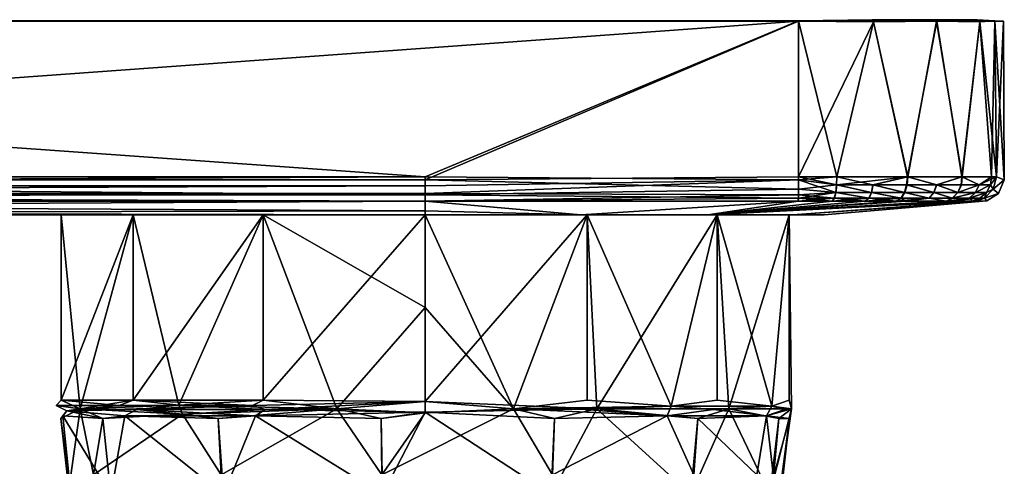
# Model space of a CAD drawing. Header units: centimetres. Extents: x -4.3 to 14, y -11.7 to 8.8.
# Tile 5 of 5: x 7.9 to 14, y 6.1 to 8.8. Entities that reach past the tile are written whole.
import ezdxf

# ---------------------------------------------------------------- set-up
doc = ezdxf.new("R2010")
doc.units = ezdxf.units.CM
doc.layers.get('0').update_dxf_attribs({"true_color": 0x5890e1})

msp = doc.modelspace()

# ---------------------------------------------------------------- meshes
at = {"color": 194, "true_color": 0x551cb1}
mesh = msp.add_polyface(dxfattribs=at)
corners = [(12.9129, 7.7108, 53.0368), (13.3068, 7.7108, 53.1988), (12.1509, 7.6265, 54.3893), (13.6126, 7.7108, 53.5009), (13.7997, 7.7108, 54.0998), (12.6717, 7.6265, 55.1649), (13.8618, 7.7142, 56.117), (12.8645, 7.6265, 56.117), (12.6717, 7.6265, 57.0691), (12.1509, 7.6265, 57.8447), (13.7997, 7.7108, 58.1343), (13.7738, 7.7108, 58.3406), (13.6127, 7.7108, 58.7331), (13.3653, 7.7108, 58.9944), (13.1163, 7.7108, 59.1352), (12.7075, 8.8153, 52.8986), (13.166, 8.8123, 52.9903), (12.7077, 7.8601, 52.8914), (13.3772, 7.8601, 53.099), (12.9416, 7.8601, 59.3157), (13.1672, 8.8123, 59.2433), (12.7075, 8.8178, 59.3334), (13.3748, 7.8601, 59.1367), (13.9123, 8.8178, 54.0941), (13.1592, 8.8253, 53.0068), (13.9641, 8.8166, 56.117), (13.1603, 8.8253, 59.2268), (13.9123, 8.8178, 58.1399), (12.7076, 7.8419, 59.3404), (12.9401, 7.8118, 59.308), (13.1635, 7.8118, 59.239), (13.1538, 7.7653, 59.2156), (13.3563, 7.7653, 59.1091), (13.3341, 7.7297, 59.0752), (12.9349, 7.7653, 59.2833), (13.1384, 7.7297, 59.1781), (12.7052, 7.7108, 59.2207), (12.9265, 7.7297, 59.2436), (12.7068, 7.7502, 59.2958), (13.37, 7.8118, 59.1303), (13.155, 7.7653, 53.0189), (13.3364, 7.7297, 53.1604), (13.1396, 7.7297, 53.0564), (12.9367, 7.7653, 52.9512), (12.9283, 7.7297, 52.9909), (12.7063, 7.7297, 52.965), (12.942, 7.8118, 52.9265), (13.1647, 7.8118, 52.9956), (13.3586, 7.7653, 53.1264), (12.7073, 7.7853, 52.911), (13.5547, 8.8172, 58.9816), (13.5533, 8.8172, 53.2511)]
mesh.append_faces([[corners[k] for k in face] for face in [(0, 1, 2), (2, 1, 3), (4, 2, 3), (4, 5, 2), (5, 6, 7), (7, 6, 8), (9, 10, 11), (12, 9, 11), (12, 13, 9), (9, 13, 14), (9, 8, 10), (15, 16, 17), (17, 16, 18), (19, 20, 21), (19, 22, 20), (23, 24, 15), (25, 15, 21), (21, 26, 27), (19, 28, 29), (30, 29, 31), (32, 31, 33), (29, 28, 34), (31, 34, 35), (33, 35, 14), (13, 33, 14), (36, 14, 37), (37, 14, 35), (34, 37, 35), (34, 38, 37), (32, 39, 30), (31, 32, 30), (22, 19, 30), (30, 19, 29), (35, 33, 31), (34, 31, 29), (40, 41, 42), (43, 42, 44), (45, 44, 0), (42, 41, 1), (0, 42, 1), (0, 44, 42), (44, 45, 43), (18, 46, 17), (18, 47, 46), (47, 48, 40), (46, 40, 43), (49, 46, 43), (46, 47, 40), (40, 48, 41), (43, 40, 42), (26, 21, 50), (50, 21, 20), (24, 51, 15), (16, 15, 51)]], dxfattribs={"color": 194})
mesh = msp.add_polyface(dxfattribs=at)
corners = [(13.3772, 7.8601, 53.099), (13.166, 8.8123, 52.9903), (13.5533, 8.8172, 53.2511), (13.7109, 7.8601, 53.428), (13.819, 8.8123, 53.6347), (13.8914, 7.8601, 53.86), (13.9123, 8.8178, 54.0941), (13.9215, 7.8601, 54.0937), (13.9123, 8.8178, 58.1399), (13.8195, 8.8123, 58.598), (13.9215, 7.8601, 58.1404), (13.7091, 7.8601, 58.8087), (13.5547, 8.8172, 58.9816), (13.3748, 7.8601, 59.1367), (13.1672, 8.8123, 59.2433), (13.9697, 7.8419, 56.117), (13.9641, 8.8166, 56.117), (13.8025, 8.8253, 53.6419), (13.1592, 8.8253, 53.0068), (12.7075, 8.8153, 52.8986), (12.7075, 8.8178, 59.3334), (13.1603, 8.8253, 59.2268), (13.8031, 8.8253, 58.5909), (13.9019, 7.7853, 58.1395), (13.8843, 7.8118, 58.3696), (13.8158, 7.8118, 58.5927), (13.7045, 7.8118, 58.8014), (13.6836, 7.7653, 58.7874), (13.5541, 7.8118, 58.9825), (13.5364, 7.7653, 58.9645), (13.37, 7.8118, 59.1303), (13.1635, 7.8118, 59.239), (13.7925, 7.7653, 58.5831), (13.9019, 7.7853, 54.0946), (13.9336, 7.7591, 56.117), (13.8847, 7.8118, 53.8662), (13.8164, 7.8118, 53.6428), (13.7931, 7.7653, 53.6523), (13.3726, 7.8118, 53.1053), (13.1647, 7.8118, 52.9956), (13.5556, 7.8118, 53.2531), (13.7063, 7.8118, 53.4353), (13.6853, 7.7653, 53.4493), (13.538, 7.7653, 53.2711), (13.3586, 7.7653, 53.1264)]
mesh.append_faces([[corners[k] for k in face] for face in [(0, 1, 2), (3, 2, 4), (5, 4, 6), (7, 5, 6), (5, 3, 4), (3, 0, 2), (8, 9, 10), (10, 9, 11), (11, 9, 12), (13, 12, 14), (13, 11, 12), (7, 6, 15), (15, 6, 16), (10, 16, 8), (10, 15, 16), (17, 18, 6), (17, 2, 18), (6, 19, 16), (16, 20, 8), (8, 21, 22), (22, 21, 12), (23, 10, 24), (24, 10, 25), (10, 11, 25), (25, 11, 26), (27, 26, 28), (29, 28, 30), (26, 11, 28), (28, 11, 13), (30, 13, 31), (30, 28, 13), (25, 26, 27), (25, 32, 24), (7, 15, 33), (23, 15, 10), (23, 34, 15), (5, 7, 35), (36, 35, 37), (35, 7, 33), (0, 38, 39), (0, 40, 38), (0, 3, 40), (40, 3, 41), (42, 41, 36), (41, 3, 36), (36, 3, 5), (35, 36, 5), (41, 42, 40), (38, 40, 43), (39, 38, 44), (12, 9, 8), (22, 12, 8), (17, 6, 2), (2, 6, 4)]], dxfattribs={"color": 194})
mesh = msp.add_polyface(dxfattribs=at)
corners = [(7.9898, 5.9349, 56.0936), (7.9953, 4.1599, 55.8231), (7.9848, 3.8584, 55.9281), (7.9953, 5.9625, 55.8231), (1.2719, 7.6265, 56.2083), (1.2691, 0.7017, 56.3293), (1.2306, 7.6265, 55.9846), (1.2719, 7.6265, 57.2872), (0.444, 7.6265, 54.9246), (0.2637, -0.9347, 55.1069), (0.1278, 7.6265, 54.785), (0.6933, 7.6265, 55.1074), (0.5171, -0.9335, 55.2532), (-0.0291, -0.936, 54.9942), (-0.7601, 7.6265, 54.6639), (0.8874, 7.6265, 55.3247), (0.7373, -0.9324, 55.4365), (1.0375, 7.6265, 55.5632), (0.9308, -0.9313, 55.6601), (1.2192, 0.0474, 56.1169), (1.1398, 7.6265, 57.4382), (-0.7601, 7.6265, 58.5656), (-2.66, 7.6265, 57.4382), (1.2145, 7.6265, 57.4064), (9.4218, 7.6265, 58.1812), (-0.7601, 7.6265, 53.6685), (9.4218, 7.6265, 54.0528), (8.6247, 7.6265, 54.6885), (8.6247, 7.6265, 57.5455), (1.2621, 7.6265, 57.3408), (8.1822, 7.6265, 56.6269), (8.1822, 7.6265, 55.6072), (10.4159, 7.6265, 53.6685), (10.4159, 7.6265, 58.5656), (-0.7601, 7.7108, 59.2587), (-0.7601, 7.6513, 58.9138), (10.4159, 7.7108, 59.2587), (10.4159, 7.7108, 52.9754), (10.4159, 7.6512, 53.3203), (-0.7601, 7.7108, 52.9754), (10.4159, 7.7591, 59.3423), (-0.7601, 7.7591, 59.3423), (10.4159, 7.8061, 59.3707), (-0.7601, 7.8061, 59.3707), (10.4159, 7.8601, 59.3806), (-0.7601, 7.8601, 59.3806), (-0.7601, 7.8419, 52.8557), (10.4159, 7.8419, 52.8557), (10.4159, 7.7502, 52.9003), (-0.7601, 7.7502, 52.9003), (-3.0517, 8.8153, 52.8986), (12.7075, 8.8153, 52.8986), (12.7075, 8.8178, 59.3334), (-3.0517, 8.8178, 59.3334)]
mesh.append_faces([[corners[k] for k in face] for face in [(0, 1, 2), (0, 3, 1), (4, 5, 6), (5, 4, 7), (8, 9, 10), (8, 11, 12), (13, 14, 10), (11, 15, 16), (15, 17, 18), (17, 6, 19), (20, 21, 22), (20, 23, 21), (21, 23, 24), (25, 26, 27), (11, 27, 15), (11, 25, 27), (11, 8, 25), (25, 8, 10), (14, 25, 10), (24, 23, 28), (28, 23, 29), (30, 29, 7), (4, 30, 7), (4, 31, 30), (4, 6, 31), (31, 6, 17), (27, 17, 15), (27, 31, 17), (30, 28, 29), (25, 32, 26), (33, 21, 24), (34, 35, 36), (36, 35, 33), (33, 35, 21), (37, 38, 39), (39, 38, 25), (25, 38, 32), (36, 40, 34), (34, 40, 41), (41, 40, 42), (43, 42, 44), (45, 43, 44), (43, 41, 42), (46, 47, 48), (49, 48, 37), (39, 49, 37), (49, 46, 48), (46, 50, 51), (47, 46, 51), (44, 52, 53), (45, 44, 53), (51, 53, 52), (50, 53, 51)]], dxfattribs={"color": 194})
mesh = msp.add_polyface(dxfattribs=at)
corners = [(10.4159, 7.0578, 53.826), (10.4159, 7.6265, 53.826), (10.958, 6.4362, 53.9175), (12.5439, 6.4536, 55.31), (12.2071, 6.4892, 54.6885), (12.2071, 7.6265, 54.6885), (12.6496, 7.6265, 55.6072), (12.6496, 6.4892, 55.6072), (12.6496, 7.6265, 56.6269), (12.6647, 6.4362, 56.3901), (12.2802, 6.4362, 57.4039), (12.2071, 7.6265, 57.5455), (11.4687, 6.4362, 58.1229), (11.41, 7.6265, 58.1812), (10.4159, 6.4807, 58.4071), (10.4159, 7.6265, 58.4081), (11.9251, 6.4536, 54.4135), (11.41, 7.6265, 54.0528), (11.3706, 7.6265, 58.3717), (12.1509, 7.6265, 57.8447), (12.6717, 7.6265, 57.0691), (12.8645, 7.6265, 56.117), (12.6717, 7.6265, 55.1649), (12.1509, 7.6265, 54.3893), (11.3706, 7.6265, 53.8623), (10.4159, 7.6265, 53.6685), (10.4159, 7.6265, 58.5656), (10.4159, 7.6512, 53.3203), (10.4159, 7.7108, 52.9754), (12.9129, 7.7108, 53.0368), (12.7052, 7.7108, 53.0134), (12.7052, 7.7108, 59.2207), (13.1163, 7.7108, 59.1352), (10.4159, 7.7108, 59.2587), (12.7076, 7.8419, 59.3404), (12.9416, 7.8601, 59.3157), (12.7075, 8.8178, 59.3334), (10.4159, 7.8419, 52.8557), (12.7075, 8.8153, 52.8986), (12.7077, 7.8601, 52.8914), (10.4159, 7.8601, 59.3806), (10.4159, 7.8061, 59.3707), (10.4159, 7.7591, 59.3423), (12.7068, 7.7502, 59.2958), (12.9265, 7.7297, 59.2436), (12.9349, 7.7653, 59.2833), (12.7063, 7.7297, 52.965), (12.9367, 7.7653, 52.9512), (12.7073, 7.7853, 52.911), (12.942, 7.8118, 52.9265), (10.4159, 7.7502, 52.9003)]
mesh.append_faces([[corners[k] for k in face] for face in [(0, 1, 2), (3, 4, 5), (6, 3, 5), (6, 7, 3), (6, 8, 9), (10, 8, 11), (12, 11, 13), (14, 13, 15), (4, 16, 5), (5, 16, 17), (2, 1, 17), (18, 15, 13), (19, 13, 11), (20, 11, 8), (21, 8, 6), (22, 6, 5), (23, 5, 17), (24, 17, 1), (25, 24, 1), (24, 23, 17), (23, 22, 5), (22, 21, 6), (21, 20, 8), (20, 19, 11), (19, 18, 13), (18, 26, 15), (27, 28, 24), (25, 27, 24), (29, 23, 30), (31, 19, 32), (31, 18, 19), (31, 33, 18), (18, 33, 26), (23, 24, 30), (30, 24, 28), (34, 35, 36), (37, 38, 39), (34, 36, 40), (34, 40, 41), (42, 34, 41), (42, 43, 34), (42, 33, 43), (43, 33, 31), (31, 44, 43), (45, 34, 43), (30, 46, 29), (47, 46, 48), (49, 48, 39), (30, 28, 46), (46, 28, 50), (48, 50, 37), (39, 48, 37), (48, 46, 50)]], dxfattribs={"color": 194})
mesh = msp.add_polyface(dxfattribs=at)
corners = [(13.7997, 7.7108, 54.0998), (13.8618, 7.7142, 56.117), (12.6717, 7.6265, 55.1649), (12.6717, 7.6265, 57.0691), (13.7997, 7.7108, 58.1343), (13.508, 7.7297, 58.9355), (13.3341, 7.7297, 59.0752), (13.3653, 7.7108, 58.9944), (13.6127, 7.7108, 58.7331), (13.6498, 7.7297, 58.7647), (13.755, 7.7297, 58.5676), (13.7738, 7.7108, 58.3406), (13.8199, 7.7297, 58.356), (13.8596, 7.7653, 58.3643), (13.848, 7.7297, 58.1367), (13.9019, 7.7853, 58.1395), (13.8843, 7.8118, 58.3696), (13.7925, 7.7653, 58.5831), (13.8158, 7.8118, 58.5927), (13.6836, 7.7653, 58.7874), (13.5364, 7.7653, 58.9645), (13.3563, 7.7653, 59.1091), (13.5541, 7.8118, 58.9825), (13.37, 7.8118, 59.1303), (13.848, 7.7297, 54.0973), (13.9336, 7.7591, 56.117), (13.9019, 7.7853, 54.0946), (13.9697, 7.8419, 56.117), (13.6853, 7.7653, 53.4493), (13.7931, 7.7653, 53.6523), (13.6516, 7.7297, 53.4719), (13.538, 7.7653, 53.2711), (13.5095, 7.7297, 53.3), (13.3586, 7.7653, 53.1264), (13.3364, 7.7297, 53.1604), (13.8203, 7.7297, 53.8797), (13.6126, 7.7108, 53.5009), (13.7556, 7.7297, 53.6678), (13.8599, 7.7653, 53.8714), (13.8847, 7.8118, 53.8662), (13.8164, 7.8118, 53.6428), (13.5556, 7.8118, 53.2531), (13.3726, 7.8118, 53.1053), (13.3068, 7.7108, 53.1988)]
mesh.append_faces([[corners[k] for k in face] for face in [(0, 1, 2), (3, 1, 4), (5, 6, 7), (8, 5, 7), (8, 9, 5), (8, 10, 9), (8, 11, 10), (10, 11, 12), (13, 12, 14), (15, 13, 14), (15, 16, 13), (17, 18, 19), (9, 19, 20), (5, 20, 21), (6, 5, 21), (4, 14, 11), (11, 14, 12), (13, 16, 17), (10, 17, 9), (10, 13, 17), (10, 12, 13), (5, 9, 20), (17, 19, 9), (20, 19, 22), (21, 20, 23), (4, 1, 14), (24, 1, 0), (24, 25, 1), (24, 26, 25), (25, 26, 27), (15, 14, 25), (25, 14, 1), (28, 29, 30), (31, 30, 32), (33, 32, 34), (0, 35, 24), (0, 36, 35), (35, 36, 37), (38, 37, 29), (39, 38, 29), (39, 26, 38), (29, 28, 40), (37, 38, 35), (35, 38, 24), (24, 38, 26), (41, 28, 31), (42, 31, 33), (31, 28, 30), (33, 31, 32), (36, 43, 32), (30, 36, 32), (30, 37, 36), (30, 29, 37), (43, 34, 32)]], dxfattribs={"color": 194})
mesh = msp.add_polyface(dxfattribs=at)
corners = [(-0.1935, -8.4556, 54.7789), (-0.4683, -8.2358, 55.3111), (0.0483, -8.4913, 55.4139), (0.0483, -8.6189, 54.8135), (0.3575, -8.9626, 55.2422), (0.3575, -9.0349, 54.902), (0.3798, -8.9505, 55.5633), (0.4503, -9.5829, 55.3739), (0.4503, -9.5242, 55.6506), (0.0809, -8.4502, 55.4191), (-0.1796, -8.2829, 55.3511), (0.3211, -8.7207, 55.5198), (0.5098, -9.3842, 55.6667), (1.1539, -9.6143, 56.5092), (1.1051, -9.3842, 56.2816), (1.223, -6.7385, 56.4589), (1.1731, -6.3721, 56.229), (1.2192, 0.0474, 56.1169), (1.2691, 0.7017, 56.3293), (1.1516, -9.6659, 57.2872), (1.2719, 7.6265, 57.2872), (1.1296, -9.6648, 57.3662), (1.2621, 7.6265, 57.3408), (1.2145, 7.6265, 57.4064), (1.0697, -9.6621, 57.4223), (1.0196, -9.6598, 57.4382), (1.1398, 7.6265, 57.4382), (-2.66, 7.6265, 57.4382), (0.2637, -0.9347, 55.1069), (-0.0291, -0.936, 54.9942), (0.1278, 7.6265, 54.785), (0.444, 7.6265, 54.9246), (0.5171, -0.9335, 55.2532), (0.6933, 7.6265, 55.1074), (0.7373, -0.9324, 55.4365), (0.8874, 7.6265, 55.3247), (0.9308, -0.9313, 55.6601), (0.7554, -9.3842, 55.846), (1.0375, 7.6265, 55.5632), (8.4435, 2.5621, 56.0349), (8.5429, 2.5633, 56.741), (8.3157, 2.5965, 56.0296), (8.7422, 2.5988, 57.389), (8.9372, 2.552, 50.3543), (-0.2407, -8.5558, 54.7402), (0.1597, -8.9027, 54.8139), (0.3575, -9.39, 54.9224), (0.3575, -9.5237, 54.9459), (0.0302, -10.2967, 55.1102)]
mesh.append_faces([[corners[k] for k in face] for face in [(0, 1, 2), (3, 2, 4), (5, 3, 4), (2, 6, 4), (4, 6, 7), (7, 6, 8), (3, 0, 2), (9, 2, 10), (9, 11, 2), (2, 11, 6), (6, 11, 12), (2, 1, 10), (8, 6, 12), (13, 14, 15), (14, 16, 15), (15, 16, 17), (18, 15, 17), (19, 20, 21), (21, 20, 22), (23, 21, 22), (23, 24, 21), (23, 25, 24), (23, 26, 25), (19, 13, 15), (18, 19, 15), (18, 20, 19), (26, 27, 25), (28, 29, 30), (31, 32, 28), (32, 33, 34), (11, 34, 12), (11, 32, 34), (11, 9, 32), (32, 9, 28), (28, 9, 10), (29, 28, 10), (34, 35, 36), (37, 36, 16), (14, 37, 16), (36, 38, 17), (36, 37, 34), (34, 37, 12), (36, 17, 16), (39, 40, 41), (41, 40, 42), (39, 41, 43), (3, 44, 0), (3, 45, 44), (3, 5, 45), (45, 5, 46), (47, 45, 46), (44, 45, 48), (47, 46, 4), (4, 46, 5)]], dxfattribs={"color": 194})
mesh = msp.add_polyface(dxfattribs=at)
corners = [(1.2691, 0.7017, 56.3293), (1.2192, 0.0474, 56.1169), (1.2306, 7.6265, 55.9846), (8.3157, 2.5965, 56.0296), (8.2144, 2.7242, 56.9512), (8.0638, 2.7225, 56.0191), (8.3628, 2.7163, 51.1847), (8.1228, 2.8604, 56.9461), (8.136, 3.6682, 56.9818), (7.9796, 3.1562, 56.0154), (7.9796, 2.8588, 56.0153), (7.9806, 3.5286, 55.9926), (7.9798, 3.346, 56.0097), (8.0024, 2.7787, 56.0164), (8.1561, 2.7804, 56.9706), (8.2938, 2.7725, 51.2006), (8.1605, 2.8557, 52.7289), (8.2686, 2.8567, 51.1988), (8.0259, 3.1372, 55.028), (8.1581, 3.0936, 52.7642), (8.3191, 3.0514, 50.5642), (8.1663, 3.1503, 52.7642), (8.4115, 3.0923, 49.631), (8.235, 3.2523, 52.7642), (8.144, 3.3519, 54.2428), (8.2571, 3.3923, 53.9128), (8.1863, 3.3269, 53.8678), (8.2323, 3.6916, 54.6308), (8.5035, 3.7065, 54.0409), (8.1055, 3.3787, 54.5836), (8.0013, 3.4883, 55.6635), (8.3553, 4.1361, 54.6391), (7.9953, 4.1599, 55.8231), (8.2177, 3.3108, 53.5737), (7.9848, 3.8584, 55.9281), (8.0788, 3.2571, 54.3875), (8.1378, 3.2287, 53.576), (8.0988, 3.3126, 54.3848), (8.1711, 3.2743, 53.5749), (8.2579, 3.2932, 53.1542), (8.2879, 3.2829, 52.7642)]
mesh.append_faces([[corners[k] for k in face] for face in [(0, 1, 2), (3, 4, 5), (5, 6, 3), (7, 8, 9), (10, 7, 9), (11, 12, 8), (8, 12, 9), (13, 5, 14), (7, 13, 14), (7, 10, 13), (4, 14, 5), (6, 5, 15), (10, 16, 13), (13, 16, 15), (5, 13, 15), (16, 17, 15), (10, 9, 18), (16, 18, 19), (17, 19, 20), (16, 10, 18), (19, 17, 16), (21, 20, 19), (21, 22, 20), (21, 23, 22), (24, 25, 26), (24, 27, 28), (24, 29, 27), (27, 29, 30), (31, 30, 32), (31, 27, 30), (25, 33, 26), (11, 34, 30), (30, 34, 32), (9, 12, 18), (18, 12, 35), (36, 35, 37), (38, 37, 26), (33, 38, 26), (33, 39, 38), (38, 39, 23), (36, 23, 21), (19, 36, 21), (19, 18, 36), (36, 18, 35), (11, 30, 12), (12, 30, 35), (35, 30, 29), (37, 29, 24), (26, 37, 24), (39, 40, 23), (37, 35, 29), (23, 36, 38), (38, 36, 37)]], dxfattribs={"color": 194})
mesh = msp.add_polyface(dxfattribs=at)
corners = [(8.6466, 6.4324, 57.528), (8.2161, 6.4244, 56.6191), (8.5732, 6.3926, 57.389), (8.4369, 6.3766, 57.1557), (8.1932, 6.3926, 56.3869), (8.2161, 6.4244, 55.6149), (8.2978, 6.4362, 55.3137), (8.1809, 6.3766, 56.117), (8.4863, 5.9109, 57.1298), (8.241, 5.9109, 56.2542), (8.2298, 5.9424, 56.117), (8.4448, 5.6942, 56.8922), (8.5674, 5.6095, 57.0872), (8.4091, 6.0009, 54.7318), (8.5815, 5.3748, 54.5105), (8.4091, 5.27, 54.7318), (8.1457, 6.0199, 55.2659), (8.0368, 4.5746, 55.5822), (7.9953, 5.9625, 55.8231), (7.9953, 4.1599, 55.8231), (8.1147, 5.6813, 56.8924), (7.9848, 3.8584, 55.9281), (7.9806, 3.5286, 55.9926), (8.136, 3.6682, 56.9818), (8.4499, 5.3842, 57.5583), (8.7989, 3.8285, 57.9422), (7.9898, 5.9349, 56.0936), (8.3813, 6.0313, 55.2717), (8.5995, 6.0182, 54.5079), (8.4488, 4.6118, 54.6185), (8.3553, 4.1361, 54.6391), (8.6866, 4.0876, 54.1075), (8.4369, 6.3766, 55.0784), (8.1822, 6.4892, 56.6269), (8.6247, 7.6265, 57.5455), (8.1822, 7.6265, 56.6269), (8.1822, 6.4892, 55.6072), (8.1822, 7.6265, 55.6072), (8.6247, 7.6265, 54.6885), (8.6247, 6.4892, 54.6885), (8.6247, 6.4892, 57.5455), (8.5386, 6.4571, 57.4128), (8.1514, 6.4571, 56.392)]
mesh.append_faces([[corners[k] for k in face] for face in [(0, 1, 2), (3, 1, 4), (3, 2, 1), (1, 5, 4), (6, 7, 5), (5, 7, 4), (2, 3, 8), (8, 3, 4), (9, 4, 7), (10, 9, 7), (4, 9, 8), (8, 9, 11), (12, 8, 11), (13, 14, 15), (16, 15, 17), (18, 17, 19), (20, 21, 22), (23, 20, 22), (23, 24, 20), (23, 25, 24), (20, 26, 21), (18, 16, 17), (13, 15, 16), (11, 9, 20), (20, 9, 26), (26, 9, 10), (16, 10, 27), (16, 26, 10), (12, 11, 20), (16, 27, 28), (15, 29, 17), (15, 14, 29), (17, 30, 19), (17, 29, 30), (30, 29, 31), (16, 28, 13), (18, 26, 16), (7, 6, 10), (10, 6, 27), (27, 6, 32), (33, 34, 35), (36, 35, 37), (6, 37, 38), (39, 6, 38), (6, 36, 37), (36, 33, 35), (33, 40, 34), (1, 41, 5), (41, 40, 33), (42, 33, 36), (5, 42, 6), (5, 41, 42), (42, 41, 33), (42, 36, 6)]], dxfattribs={"color": 194})
mesh = msp.add_polyface(dxfattribs=at)
corners = [(8.5732, 6.3926, 57.389), (9.1463, 6.3766, 57.9564), (9.3754, 6.3926, 58.0996), (8.6466, 6.4324, 57.528), (9.434, 6.4324, 58.1559), (10.4159, 6.4165, 58.3705), (10.1465, 6.3766, 58.3357), (8.2978, 6.4362, 55.3137), (8.6466, 6.4324, 54.7061), (8.9266, 6.4048, 54.436), (8.4369, 6.3766, 55.0784), (9.8738, 6.4362, 53.9175), (9.1463, 6.3766, 54.2777), (9.434, 6.4324, 54.0781), (10.1533, 5.9109, 58.2803), (9.178, 5.9109, 57.9105), (8.4863, 5.9109, 57.1298), (8.5674, 5.6095, 57.0872), (10.4159, 6.0009, 53.6786), (9.7072, 5.6149, 53.7839), (9.5554, 6.0182, 53.8481), (9.2828, 5.569, 53.9579), (9.2828, 6.0009, 53.9579), (9.0342, 5.5242, 54.1078), (8.5995, 6.0182, 54.5079), (8.3813, 6.0313, 55.2717), (9.1643, 6.0313, 54.3039), (10.1503, 6.0313, 53.9299), (10.1465, 6.3766, 53.8984), (10.4159, 7.6265, 58.5656), (9.4218, 7.6265, 58.1812), (10.4159, 7.6265, 58.4081), (10.4159, 7.6265, 53.6685), (10.4159, 7.6265, 53.826), (9.4218, 7.6265, 54.0528), (10.4159, 6.4807, 58.4071), (9.4218, 6.4892, 58.1812), (8.6247, 6.4892, 57.5455), (8.6247, 7.6265, 57.5455), (8.6247, 6.4892, 54.6885), (8.6247, 7.6265, 54.6885), (8.904, 6.4597, 54.4104), (9.4218, 6.4892, 54.0528), (10.4159, 7.0578, 53.826), (9.3558, 6.4571, 58.1368), (8.2161, 6.4244, 56.6191), (8.5386, 6.4571, 57.4128)]
mesh.append_faces([[corners[k] for k in face] for face in [(0, 1, 2), (3, 2, 4), (3, 0, 2), (5, 2, 6), (5, 4, 2), (7, 8, 9), (10, 7, 9), (9, 11, 12), (9, 13, 11), (14, 6, 2), (15, 2, 1), (0, 15, 1), (0, 16, 15), (17, 15, 16), (2, 15, 14), (18, 19, 20), (20, 21, 22), (22, 23, 24), (24, 25, 26), (20, 26, 27), (20, 24, 26), (22, 24, 20), (9, 25, 10), (9, 26, 25), (9, 12, 26), (26, 12, 11), (27, 11, 28), (27, 26, 11), (29, 30, 31), (32, 33, 34), (35, 31, 36), (36, 31, 30), (37, 30, 38), (39, 40, 41), (40, 34, 41), (41, 34, 42), (42, 34, 11), (11, 34, 43), (34, 33, 43), (37, 36, 30), (5, 35, 4), (4, 35, 44), (45, 44, 46), (45, 3, 44), (44, 3, 4), (35, 36, 44), (44, 36, 37), (39, 41, 7), (13, 41, 11), (37, 46, 44), (8, 7, 41), (11, 41, 42), (41, 13, 9), (8, 41, 9)]], dxfattribs={"color": 194})
mesh = msp.add_polyface(dxfattribs=at)
corners = [(10.4159, 6.4125, 53.866), (10.1465, 6.3766, 53.8984), (9.8738, 6.4362, 53.9175), (11.3978, 6.4324, 54.0781), (10.958, 6.4362, 53.9175), (11.9251, 6.4536, 54.4135), (10.4159, 6.4807, 53.827), (10.4159, 6.4807, 58.4071), (10.4159, 6.4165, 58.3705), (11.4687, 6.4362, 58.1229), (11.41, 6.4892, 54.0528), (10.4159, 7.0578, 53.826), (11.41, 7.6265, 58.1812), (12.2802, 6.4362, 57.4039), (12.2071, 7.6265, 57.5455), (11.41, 7.6265, 54.0528), (12.047, 5.9109, 57.5621), (12.0888, 6.3766, 57.5991), (11.1887, 5.9109, 58.1546), (11.2085, 6.3766, 58.2067), (10.1533, 5.9109, 58.2803), (10.1465, 6.3766, 58.3357), (10.188, 5.2154, 57.9936), (11.0945, 5.2533, 57.9064), (11.9271, 5.4492, 57.456), (10.4159, 6.0009, 53.6786), (10.4159, 5.6398, 53.6786), (9.7072, 5.6149, 53.7839), (10.7084, 6.0182, 53.7081), (10.1503, 6.0313, 53.9299), (11.1972, 6.0313, 54.057), (11.7944, 6.0182, 54.1199), (12.0651, 6.0313, 54.656), (9.5554, 6.0182, 53.8481), (11.1406, 5.6137, 53.7889), (11.549, 6.0009, 53.9579), (11.549, 5.569, 53.9579), (11.7949, 5.5248, 54.1061), (12.2726, 5.3635, 54.5364), (10.3314, 5.2605, 53.6487), (10.6546, 5.1919, 53.6484), (11.2484, 5.1651, 53.7916), (11.8002, 5.4463, 54.1089), (11.2085, 6.3766, 54.0273), (11.9006, 6.3926, 54.441), (12.1852, 6.4324, 54.7061)]
mesh.append_faces([[corners[k] for k in face] for face in [(0, 1, 2), (3, 4, 5), (6, 4, 0), (7, 8, 9), (4, 10, 5), (6, 11, 4), (7, 9, 12), (9, 13, 14), (15, 5, 10), (4, 15, 10), (16, 17, 9), (18, 9, 19), (8, 18, 19), (8, 20, 18), (8, 21, 20), (20, 22, 23), (18, 23, 24), (23, 18, 20), (24, 16, 18), (18, 16, 9), (25, 26, 27), (28, 29, 30), (31, 30, 32), (31, 28, 30), (28, 33, 29), (25, 28, 26), (26, 28, 34), (34, 28, 35), (36, 35, 37), (36, 34, 35), (35, 31, 37), (37, 31, 38), (26, 39, 27), (26, 34, 40), (41, 34, 36), (42, 36, 37), (38, 42, 37), (35, 28, 31), (33, 28, 25), (0, 29, 1), (0, 4, 29), (29, 4, 30), (30, 4, 43), (44, 30, 43), (44, 32, 30), (6, 2, 11), (6, 0, 2), (8, 19, 9), (17, 13, 9), (3, 44, 4), (3, 5, 44), (44, 5, 45), (4, 44, 43)]], dxfattribs={"color": 194})
mesh = msp.add_polyface(dxfattribs=at)
corners = [(12.2071, 6.4892, 54.6885), (12.5439, 6.4536, 55.31), (11.9251, 6.4536, 54.4135), (12.6222, 6.4324, 55.6135), (12.6647, 6.4362, 56.3901), (12.1852, 6.4324, 54.7061), (12.6496, 6.4892, 55.6072), (12.6496, 7.6265, 55.6072), (12.6496, 7.6265, 56.6269), (12.2802, 6.4362, 57.4039), (12.602, 5.9424, 56.117), (12.6509, 6.3766, 56.117), (12.5907, 5.9109, 56.2542), (12.5317, 5.9109, 56.6385), (12.586, 6.3766, 56.6519), (12.047, 5.9109, 57.5621), (12.0888, 6.3766, 57.5991), (11.9271, 5.4492, 57.456), (12.387, 5.6942, 56.8922), (12.5035, 5.7971, 56.6315), (12.7171, 5.6813, 56.8924), (12.3819, 5.3842, 57.5583), (12.6958, 5.6269, 56.9818), (12.4505, 6.0313, 55.2717), (12.5529, 6.0189, 55.5902), (12.6861, 6.0199, 55.2659), (12.842, 5.935, 56.0932), (12.5434, 5.6942, 56.8922), (11.8342, 5.1622, 58.0922), (12.5646, 6.0182, 54.9893), (12.0651, 6.0313, 54.656), (11.7944, 6.0182, 54.1199), (12.2726, 5.3635, 54.5364), (12.4227, 6.0009, 54.7318), (12.4227, 5.27, 54.7318), (12.8365, 5.9625, 55.8231), (12.7929, 4.5861, 55.5736), (11.9006, 6.3926, 54.441), (12.0888, 6.3766, 54.635), (12.5094, 6.3926, 55.323), (12.586, 6.3766, 55.5822)]
mesh.append_faces([[corners[k] for k in face] for face in [(0, 1, 2), (3, 1, 4), (2, 1, 5), (6, 4, 1), (7, 4, 6), (4, 8, 9), (10, 11, 12), (12, 11, 4), (13, 4, 14), (9, 13, 14), (9, 15, 13), (9, 16, 15), (15, 17, 18), (13, 18, 19), (12, 13, 19), (12, 4, 13), (13, 15, 18), (20, 21, 22), (23, 24, 25), (25, 24, 10), (26, 10, 12), (20, 12, 27), (20, 26, 12), (12, 19, 27), (27, 19, 18), (26, 25, 10), (18, 17, 27), (27, 17, 20), (20, 17, 28), (29, 30, 23), (25, 29, 23), (29, 31, 30), (32, 31, 33), (34, 33, 29), (25, 34, 29), (25, 35, 36), (34, 32, 33), (35, 25, 26), (31, 29, 33), (37, 38, 30), (30, 38, 23), (23, 38, 39), (24, 39, 40), (11, 24, 40), (11, 10, 24), (24, 23, 39), (3, 4, 39), (1, 39, 5), (1, 3, 39), (11, 39, 4), (11, 40, 39), (38, 37, 39), (39, 37, 5), (4, 9, 14)]], dxfattribs={"color": 194})

doc.saveas('drawing.dxf')
